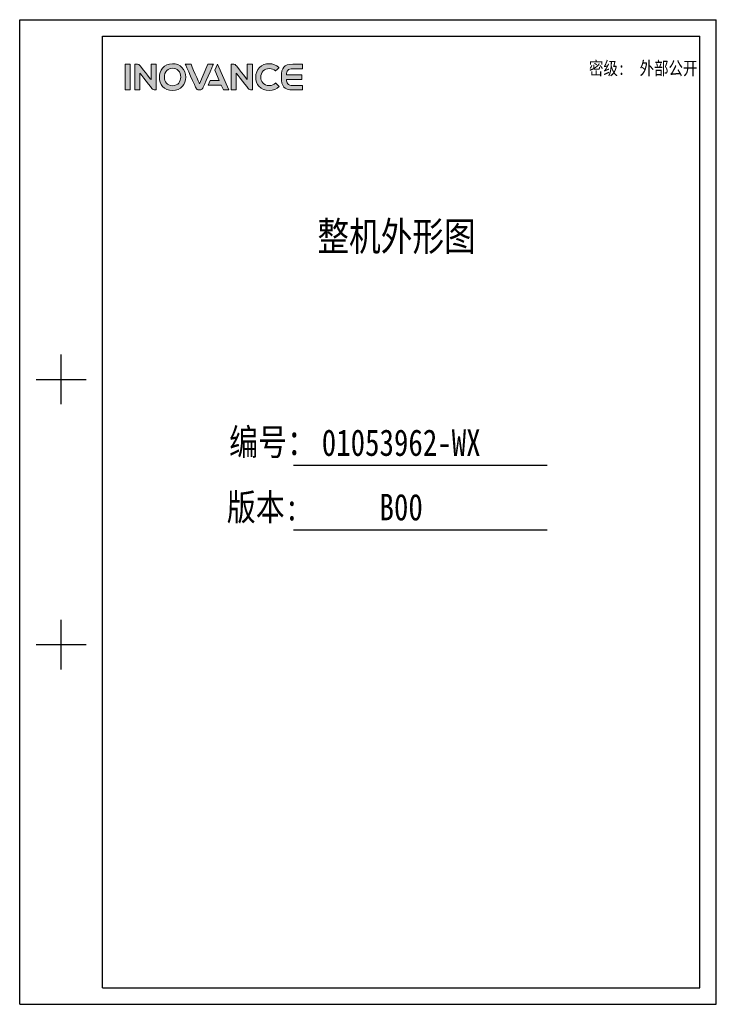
# Model space of a CAD drawing. Header units: millimetres. Extents: x -2013 to 423, y -990 to -169.
# Tile 1 of 50: x -2013 to -1433, y -990 to -169. Entities that reach past the tile are written whole.
import ezdxf
from ezdxf.enums import TextEntityAlignment as Align

# ---------------------------------------------------------------- set-up
doc = ezdxf.new("R2010")
doc.units = ezdxf.units.MM
doc.header["$LTSCALE"] = 30.734
doc.layers.get('0').update_dxf_attribs({"linetype": 'CONTINUOUS'})
doc.layers.add('Drawing', color=7, linetype='CONTINUOUS')
doc.layers.add('logo-蓝色', color=142, linetype='CONTINUOUS')
doc.styles.add('仿宋体', font='STFANGSO.TTF', dxfattribs={"width": 0.8})

# ---------------------------------------------------------------- blocks, each defined once
blk = doc.blocks.new('1')
at = {"layer": 'logo-蓝色'}
h = blk.add_hatch(color=256, dxfattribs=at)
h.dxf.hatch_style = 1
edge = h.paths.add_edge_path()
edge.add_spline(control_points=[(4238.3, 1447.6), (4238.3, 1447.6), (4245.7, 1447.6), (4245.7, 1447.6), (4245.7, 1447.6), (4245.7, 1447.6), (4245.7, 1484.7), (4245.7, 1484.7), (4245.7, 1484.7), (4245.7, 1484.7), (4238.3, 1484.7), (4238.3, 1484.7), (4238.3, 1484.7), (4238.3, 1484.7), (4238.3, 1447.6), (4238.3, 1447.6)], knot_values=[0, 0, 0, 0, 0.25, 0.25, 0.25, 0.25, 0.5, 0.5, 0.5, 0.5, 0.75, 0.75, 0.75, 0.75, 1, 1, 1, 1], degree=3, periodic=1)
h = blk.add_hatch(color=256, dxfattribs=at)
h.dxf.hatch_style = 1
edge = h.paths.add_edge_path()
edge.add_spline(control_points=[(4275.8, 1484.8), (4275.8, 1484.8), (4275.8, 1462.4), (4275.8, 1462.4), (4275.8, 1462.4), (4275.8, 1462.4), (4259.4, 1483.1), (4259.4, 1483.1), (4259.4, 1483.1), (4258.7, 1484.1), (4257.5, 1484.7), (4256.2, 1484.7), (4256.2, 1484.7), (4256.2, 1484.7), (4252.2, 1484.7), (4252.2, 1484.7), (4252.2, 1484.7), (4252.2, 1484.7), (4252.2, 1447.6), (4252.2, 1447.6), (4252.2, 1447.6), (4252.2, 1447.6), (4259.6, 1447.6), (4259.6, 1447.6), (4259.6, 1447.6), (4259.6, 1447.6), (4259.6, 1471.8), (4259.6, 1471.8), (4259.6, 1471.8), (4259.6, 1471.8), (4278, 1448.7), (4278, 1448.7), (4278, 1448.7), (4278.5, 1448), (4279.3, 1447.6), (4280.3, 1447.6), (4280.3, 1447.6), (4280.3, 1447.6), (4283.2, 1447.6), (4283.2, 1447.6), (4283.2, 1447.6), (4283.2, 1447.6), (4283.2, 1484.8), (4283.2, 1484.8), (4283.2, 1484.8), (4283.2, 1484.8), (4275.8, 1484.8), (4275.8, 1484.8)], knot_values=[0, 0, 0, 0, 0.083333, 0.083333, 0.083333, 0.083333, 0.166667, 0.166667, 0.166667, 0.166667, 0.25, 0.25, 0.25, 0.25, 0.333333, 0.333333, 0.333333, 0.333333, 0.416667, 0.416667, 0.416667, 0.416667, 0.5, 0.5, 0.5, 0.5, 0.583333, 0.583333, 0.583333, 0.583333, 0.666667, 0.666667, 0.666667, 0.666667, 0.75, 0.75, 0.75, 0.75, 0.833333, 0.833333, 0.833333, 0.833333, 0.916667, 0.916667, 0.916667, 0.916667, 1, 1, 1, 1], degree=3, periodic=1)
h = blk.add_hatch(color=256, dxfattribs=at)
h.dxf.hatch_style = 1
edge = h.paths.add_edge_path(flags=16)
edge.add_spline(control_points=[(4298.7, 1475.5), (4300.8, 1477.7), (4303.6, 1478.8), (4307, 1478.8), (4307, 1478.8), (4310.4, 1478.8), (4313.2, 1477.7), (4315.3, 1475.6), (4315.3, 1475.6), (4317.6, 1473.2), (4318.8, 1469.7), (4318.8, 1465.9), (4318.8, 1465.9), (4318.7, 1460), (4315.5, 1453.6), (4307, 1453.6), (4307, 1453.6), (4298.6, 1453.6), (4295.4, 1459.9), (4295.2, 1465.8), (4295.2, 1465.8), (4295.1, 1469.6), (4296.4, 1473.2), (4298.7, 1475.5)], knot_values=[0, 0, 0, 0, 0.166667, 0.166667, 0.166667, 0.166667, 0.333333, 0.333333, 0.333333, 0.333333, 0.5, 0.5, 0.5, 0.5, 0.666667, 0.666667, 0.666667, 0.666667, 0.833333, 0.833333, 0.833333, 0.833333, 1, 1, 1, 1], degree=3, periodic=0)
edge = h.paths.add_edge_path()
edge.add_spline(control_points=[(4307, 1485.5), (4293.9, 1485.5), (4287.9, 1475.4), (4287.9, 1465.9), (4287.9, 1465.9), (4287.9, 1460.8), (4289.6, 1456.1), (4292.6, 1452.7), (4292.6, 1452.7), (4296, 1448.9), (4301, 1446.8), (4307, 1446.8), (4307, 1446.8), (4313, 1446.8), (4318, 1448.9), (4321.4, 1452.8), (4321.4, 1452.8), (4324.3, 1456.2), (4326, 1460.9), (4326.1, 1466), (4326.1, 1466), (4326.1, 1471.5), (4324.1, 1476.7), (4320.6, 1480.2), (4320.6, 1480.2), (4317.2, 1483.7), (4312.5, 1485.5), (4307, 1485.5)], knot_values=[0, 0, 0, 0, 0.142857, 0.142857, 0.142857, 0.142857, 0.285714, 0.285714, 0.285714, 0.285714, 0.428571, 0.428571, 0.428571, 0.428571, 0.571429, 0.571429, 0.571429, 0.571429, 0.714286, 0.714286, 0.714286, 0.714286, 0.857143, 0.857143, 0.857143, 0.857143, 1, 1, 1, 1], degree=3, periodic=0)
h = blk.add_hatch(color=256, dxfattribs=at)
h.dxf.hatch_style = 1
edge = h.paths.add_edge_path()
edge.add_spline(control_points=[(4358, 1484.7), (4358, 1484.7), (4345.8, 1456.4), (4345.8, 1456.4), (4345.8, 1456.4), (4345.8, 1456.4), (4333.7, 1484.7), (4333.7, 1484.7), (4333.7, 1484.7), (4333.7, 1484.7), (4325.4, 1484.7), (4325.4, 1484.7), (4325.4, 1484.7), (4325.4, 1484.7), (4341, 1450), (4341, 1450), (4341, 1450), (4341.6, 1448.6), (4343, 1447.6), (4344.7, 1447.6), (4344.7, 1447.6), (4344.7, 1447.6), (4344.7, 1447.6), (4344.7, 1447.6), (4344.7, 1447.6), (4344.7, 1447.6), (4346.9, 1447.6), (4346.9, 1447.6), (4346.9, 1447.6), (4346.9, 1447.6), (4347, 1447.6), (4347, 1447.6), (4347, 1447.6), (4348.6, 1447.6), (4350, 1448.6), (4350.6, 1450), (4350.6, 1450), (4350.6, 1450), (4366.2, 1484.7), (4366.2, 1484.7), (4366.2, 1484.7), (4366.2, 1484.7), (4358, 1484.7), (4358, 1484.7)], knot_values=[0, 0, 0, 0, 0.090909, 0.090909, 0.090909, 0.090909, 0.181818, 0.181818, 0.181818, 0.181818, 0.272727, 0.272727, 0.272727, 0.272727, 0.363636, 0.363636, 0.363636, 0.363636, 0.454545, 0.454545, 0.454545, 0.454545, 0.545455, 0.545455, 0.545455, 0.545455, 0.636364, 0.636364, 0.636364, 0.636364, 0.727273, 0.727273, 0.727273, 0.727273, 0.818182, 0.818182, 0.818182, 0.818182, 0.909091, 0.909091, 0.909091, 0.909091, 1, 1, 1, 1], degree=3, periodic=1)
h = blk.add_hatch(color=256, dxfattribs=at)
h.dxf.hatch_style = 1
edge = h.paths.add_edge_path()
edge.add_spline(control_points=[(4371.9, 1484.7), (4371.9, 1484.7), (4368.1, 1476.1), (4368.1, 1476.1), (4368.1, 1476.1), (4368.1, 1476.1), (4374.5, 1461.4), (4374.5, 1461.4), (4374.5, 1461.4), (4374.5, 1461.4), (4361.5, 1461.4), (4361.5, 1461.4), (4361.5, 1461.4), (4361.5, 1461.4), (4358.4, 1454.5), (4358.4, 1454.5), (4358.4, 1454.5), (4358.4, 1454.5), (4377.4, 1454.5), (4377.4, 1454.5), (4377.4, 1454.5), (4377.4, 1454.5), (4380.5, 1447.6), (4380.5, 1447.6), (4380.5, 1447.6), (4380.5, 1447.6), (4388.6, 1447.6), (4388.6, 1447.6), (4388.6, 1447.6), (4388.6, 1447.6), (4371.9, 1484.7), (4371.9, 1484.7)], knot_values=[0, 0, 0, 0, 0.125, 0.125, 0.125, 0.125, 0.25, 0.25, 0.25, 0.25, 0.375, 0.375, 0.375, 0.375, 0.5, 0.5, 0.5, 0.5, 0.625, 0.625, 0.625, 0.625, 0.75, 0.75, 0.75, 0.75, 0.875, 0.875, 0.875, 0.875, 1, 1, 1, 1], degree=3, periodic=1)
h = blk.add_hatch(color=256, dxfattribs=at)
h.dxf.hatch_style = 1
edge = h.paths.add_edge_path()
edge.add_spline(control_points=[(4415.2, 1484.8), (4415.2, 1484.8), (4415.2, 1462.4), (4415.2, 1462.4), (4415.2, 1462.4), (4415.2, 1462.4), (4398.8, 1483.1), (4398.8, 1483.1), (4398.8, 1483.1), (4398.1, 1484.1), (4397, 1484.7), (4395.7, 1484.7), (4395.7, 1484.7), (4395.7, 1484.7), (4391.7, 1484.7), (4391.7, 1484.7), (4391.7, 1484.7), (4391.7, 1484.7), (4391.7, 1447.6), (4391.7, 1447.6), (4391.7, 1447.6), (4391.7, 1447.6), (4399, 1447.6), (4399, 1447.6), (4399, 1447.6), (4399, 1447.6), (4399, 1471.8), (4399, 1471.8), (4399, 1471.8), (4399, 1471.8), (4417.4, 1448.7), (4417.4, 1448.7), (4417.4, 1448.7), (4418, 1448), (4418.8, 1447.6), (4419.7, 1447.6), (4419.7, 1447.6), (4419.7, 1447.6), (4422.6, 1447.6), (4422.6, 1447.6), (4422.6, 1447.6), (4422.6, 1447.6), (4422.6, 1484.8), (4422.6, 1484.8), (4422.6, 1484.8), (4422.6, 1484.8), (4415.2, 1484.8), (4415.2, 1484.8)], knot_values=[0, 0, 0, 0, 0.083333, 0.083333, 0.083333, 0.083333, 0.166667, 0.166667, 0.166667, 0.166667, 0.25, 0.25, 0.25, 0.25, 0.333333, 0.333333, 0.333333, 0.333333, 0.416667, 0.416667, 0.416667, 0.416667, 0.5, 0.5, 0.5, 0.5, 0.583333, 0.583333, 0.583333, 0.583333, 0.666667, 0.666667, 0.666667, 0.666667, 0.75, 0.75, 0.75, 0.75, 0.833333, 0.833333, 0.833333, 0.833333, 0.916667, 0.916667, 0.916667, 0.916667, 1, 1, 1, 1], degree=3, periodic=1)
h = blk.add_hatch(color=256, dxfattribs=at)
h.dxf.hatch_style = 1
edge = h.paths.add_edge_path()
edge.add_spline(control_points=[(4456.1, 1457.4), (4453.9, 1455.2), (4450.4, 1453.8), (4447.1, 1453.8), (4447.1, 1453.8), (4438, 1453.8), (4434.7, 1460.1), (4434.7, 1466), (4434.7, 1466), (4434.7, 1469.5), (4435.9, 1472.8), (4438.2, 1475.1), (4438.2, 1475.1), (4440.4, 1477.3), (4443.4, 1478.4), (4447.1, 1478.4), (4447.1, 1478.4), (4450.5, 1478.4), (4453.5, 1477.2), (4455.8, 1475), (4455.8, 1475), (4455.8, 1475), (4455.9, 1474.9), (4455.9, 1474.9), (4455.9, 1474.9), (4455.9, 1474.9), (4460.9, 1479.7), (4460.9, 1479.7), (4460.9, 1479.7), (4460.9, 1479.7), (4460.7, 1479.8), (4460.7, 1479.8), (4460.7, 1479.8), (4456.9, 1483.5), (4452.2, 1485.5), (4447.1, 1485.5), (4447.1, 1485.5), (4441.3, 1485.5), (4436.4, 1483.6), (4432.9, 1480.1), (4432.9, 1480.1), (4429.4, 1476.6), (4427.4, 1471.4), (4427.4, 1465.9), (4427.4, 1465.9), (4427.5, 1460.8), (4429.1, 1456.1), (4432.1, 1452.8), (4432.1, 1452.8), (4435.6, 1448.9), (4440.8, 1446.8), (4447.1, 1446.8), (4447.1, 1446.8), (4452.6, 1446.8), (4457.5, 1448.7), (4461.2, 1452.3), (4461.2, 1452.3), (4461.2, 1452.3), (4461.3, 1452.5), (4461.3, 1452.5), (4461.3, 1452.5), (4461.3, 1452.5), (4456.3, 1457.6), (4456.3, 1457.6), (4456.3, 1457.6), (4456.3, 1457.6), (4456.1, 1457.4), (4456.1, 1457.4)], knot_values=[0, 0, 0, 0, 0.058824, 0.058824, 0.058824, 0.058824, 0.117647, 0.117647, 0.117647, 0.117647, 0.176471, 0.176471, 0.176471, 0.176471, 0.235294, 0.235294, 0.235294, 0.235294, 0.294118, 0.294118, 0.294118, 0.294118, 0.352941, 0.352941, 0.352941, 0.352941, 0.411765, 0.411765, 0.411765, 0.411765, 0.470588, 0.470588, 0.470588, 0.470588, 0.529412, 0.529412, 0.529412, 0.529412, 0.588235, 0.588235, 0.588235, 0.588235, 0.647059, 0.647059, 0.647059, 0.647059, 0.705882, 0.705882, 0.705882, 0.705882, 0.764706, 0.764706, 0.764706, 0.764706, 0.823529, 0.823529, 0.823529, 0.823529, 0.882353, 0.882353, 0.882353, 0.882353, 0.941176, 0.941176, 0.941176, 0.941176, 1, 1, 1, 1], degree=3, periodic=0)
h = blk.add_hatch(color=256, dxfattribs=at)
h.dxf.hatch_style = 1
edge = h.paths.add_edge_path()
edge.add_spline(control_points=[(4481.2, 1478.2), (4481.2, 1478.2), (4495.1, 1478.2), (4495.1, 1478.2), (4495.1, 1478.2), (4495.1, 1478.2), (4495.1, 1484.7), (4495.1, 1484.7), (4495.1, 1484.7), (4495.1, 1484.7), (4481.1, 1484.7), (4481.1, 1484.7), (4481.1, 1484.7), (4468.1, 1484.7), (4464.6, 1479.8), (4464.6, 1466.6), (4464.6, 1466.6), (4464.6, 1466.6), (4464.6, 1466.2), (4464.6, 1466.2), (4464.6, 1466.2), (4464.6, 1466.2), (4464.6, 1466.2), (4464.6, 1466.2), (4464.6, 1466.2), (4464.6, 1466.2), (4464.6, 1466.1), (4464.6, 1466.1), (4464.6, 1466.1), (4464.6, 1466.1), (4464.6, 1466.1), (4464.6, 1466.1), (4464.6, 1466.1), (4464.6, 1466.1), (4464.6, 1465.7), (4464.6, 1465.7), (4464.6, 1465.7), (4464.6, 1452.5), (4468.1, 1447.6), (4481.1, 1447.6), (4481.1, 1447.6), (4481.1, 1447.6), (4495.1, 1447.6), (4495.1, 1447.6), (4495.1, 1447.6), (4495.1, 1447.6), (4495.1, 1454), (4495.1, 1454), (4495.1, 1454), (4495.1, 1454), (4481.2, 1454), (4481.2, 1454), (4481.2, 1454), (4477.8, 1454), (4475.2, 1454.7), (4473.7, 1456.5), (4473.7, 1456.5), (4472.4, 1457.9), (4471.8, 1460.1), (4471.7, 1462.7), (4471.7, 1462.7), (4471.7, 1462.7), (4493.9, 1462.7), (4493.9, 1462.7), (4493.9, 1462.7), (4493.9, 1462.7), (4493.9, 1466.2), (4493.9, 1466.2), (4493.9, 1466.2), (4493.9, 1466.2), (4493.9, 1469.6), (4493.9, 1469.6), (4493.9, 1469.6), (4493.9, 1469.6), (4471.7, 1469.6), (4471.7, 1469.6), (4471.7, 1469.6), (4471.8, 1472.2), (4472.4, 1474.4), (4473.7, 1475.8), (4473.7, 1475.8), (4475.2, 1477.6), (4477.8, 1478.2), (4481.2, 1478.2)], knot_values=[0, 0, 0, 0, 0.047619, 0.047619, 0.047619, 0.047619, 0.095238, 0.095238, 0.095238, 0.095238, 0.142857, 0.142857, 0.142857, 0.142857, 0.190476, 0.190476, 0.190476, 0.190476, 0.238095, 0.238095, 0.238095, 0.238095, 0.285714, 0.285714, 0.285714, 0.285714, 0.333333, 0.333333, 0.333333, 0.333333, 0.380952, 0.380952, 0.380952, 0.380952, 0.428571, 0.428571, 0.428571, 0.428571, 0.47619, 0.47619, 0.47619, 0.47619, 0.52381, 0.52381, 0.52381, 0.52381, 0.571429, 0.571429, 0.571429, 0.571429, 0.619048, 0.619048, 0.619048, 0.619048, 0.666667, 0.666667, 0.666667, 0.666667, 0.714286, 0.714286, 0.714286, 0.714286, 0.761905, 0.761905, 0.761905, 0.761905, 0.809524, 0.809524, 0.809524, 0.809524, 0.857143, 0.857143, 0.857143, 0.857143, 0.904762, 0.904762, 0.904762, 0.904762, 0.952381, 0.952381, 0.952381, 0.952381, 1, 1, 1, 1], degree=3, periodic=0)
at = {"linetype": 'Continuous'}
for p, q in [((4085.7, 1549.2), (5094, 1549.2)), ((4085.7, 123.2), (4085.7, 1549.2)), ((5094, 123.2), (5094, 1549.2)), ((4205.8, 1525.2), (5070, 1525.2)), ((4205.8, 147.2), (4205.8, 1525.2)), ((5070, 147.2), (5070, 1525.2)), ((4145.8, 992.3), (4145.8, 1064.3)), ((4109.7, 1028.3), (4181.8, 1028.3)), ((4481.9, 903.9), (4849.2, 903.9)), ((4482.1, 810.5), (4849.2, 810.5)), ((4145.8, 608.2), (4145.8, 680.2)), ((4109.7, 644.2), (4181.8, 644.2)), ((4205.8, 147.2), (5070, 147.2)), ((4085.7, 123.2), (5094, 123.2))]:
    blk.add_line(p, q, dxfattribs=at)
at = {"layer": 'logo-蓝色', "lineweight": 9}
for points, knots in [([(4245.7, 1484.7), (4245.7, 1484.7), (4245.7, 1484.7), (4238.3, 1484.7), (4238.3, 1484.7)], [0.5, 0.5, 0.5, 0.5, 0.5, 0.75, 0.75, 0.75, 0.75]), ([(4238.3, 1484.7), (4238.3, 1484.7), (4238.3, 1484.7), (4238.3, 1447.6), (4238.3, 1447.6)], [0.75, 0.75, 0.75, 0.75, 0.75, 1, 1, 1, 1]), ([(4245.7, 1447.6), (4245.7, 1447.6), (4245.7, 1447.6), (4245.7, 1484.7), (4245.7, 1484.7)], [0.25, 0.25, 0.25, 0.25, 0.25, 0.5, 0.5, 0.5, 0.5]), ([(4256.2, 1484.7), (4256.2, 1484.7), (4256.2, 1484.7), (4252.2, 1484.7), (4252.2, 1484.7)], [0.25, 0.25, 0.25, 0.25, 0.25000001, 0.33333333, 0.33333333, 0.33333333, 0.33333333]), ([(4252.2, 1484.7), (4252.2, 1484.7), (4252.2, 1484.7), (4252.2, 1447.6), (4252.2, 1447.6)], [0.33333333, 0.33333333, 0.33333333, 0.33333333, 0.33333334, 0.41666667, 0.41666667, 0.41666667, 0.41666667]), ([(4259.4, 1483.1), (4259.4, 1483.1), (4258.7, 1484.1), (4257.5, 1484.7), (4256.2, 1484.7)], [0.16666667, 0.16666667, 0.16666667, 0.16666667, 0.16666668, 0.25, 0.25, 0.25, 0.25]), ([(4275.8, 1462.4), (4275.8, 1462.4), (4275.8, 1462.4), (4259.4, 1483.1), (4259.4, 1483.1)], [0.08333333, 0.08333333, 0.08333333, 0.08333333, 0.08333334, 0.16666667, 0.16666667, 0.16666667, 0.16666667]), ([(4283.2, 1484.8), (4283.2, 1484.8), (4283.2, 1484.8), (4275.8, 1484.8), (4275.8, 1484.8)], [0.91666667, 0.91666667, 0.91666667, 0.91666667, 0.91666668, 1, 1, 1, 1]), ([(4283.2, 1447.6), (4283.2, 1447.6), (4283.2, 1447.6), (4283.2, 1484.8), (4283.2, 1484.8)], [0.83333333, 0.83333333, 0.83333333, 0.83333333, 0.83333334, 0.91666667, 0.91666667, 0.91666667, 0.91666667]), ([(4320.6, 1480.2), (4320.6, 1480.2), (4317.2, 1483.7), (4312.5, 1485.5), (4307, 1485.5)], [0.8571429, 0.8571429, 0.8571429, 0.8571429, 0.8571429, 1, 1, 1, 1]), ([(4333.7, 1484.7), (4333.7, 1484.7), (4333.7, 1484.7), (4325.4, 1484.7), (4325.4, 1484.7)], [0.18181818, 0.18181818, 0.18181818, 0.18181818, 0.18181819, 0.27272727, 0.27272727, 0.27272727, 0.27272727]), ([(4325.4, 1484.7), (4325.4, 1484.7), (4325.4, 1484.7), (4341, 1450), (4341, 1450)], [0.27272727, 0.27272727, 0.27272727, 0.27272727, 0.27272728, 0.36363636, 0.36363636, 0.36363636, 0.36363636]), ([(4345.8, 1456.4), (4345.8, 1456.4), (4345.8, 1456.4), (4333.7, 1484.7), (4333.7, 1484.7)], [0.09090909, 0.09090909, 0.09090909, 0.09090909, 0.0909091, 0.18181818, 0.18181818, 0.18181818, 0.18181818]), ([(4350.6, 1450), (4350.6, 1450), (4350.6, 1450), (4366.2, 1484.7), (4366.2, 1484.7)], [0.81818182, 0.81818182, 0.81818182, 0.81818182, 0.81818183, 0.90909091, 0.90909091, 0.90909091, 0.90909091]), ([(4366.2, 1484.7), (4366.2, 1484.7), (4366.2, 1484.7), (4358, 1484.7), (4358, 1484.7)], [0.90909091, 0.90909091, 0.90909091, 0.90909091, 0.90909092, 1, 1, 1, 1]), ([(4388.6, 1447.6), (4388.6, 1447.6), (4388.6, 1447.6), (4371.9, 1484.7), (4371.9, 1484.7)], [0.875, 0.875, 0.875, 0.875, 0.875, 1, 1, 1, 1]), ([(4395.7, 1484.7), (4395.7, 1484.7), (4395.7, 1484.7), (4391.7, 1484.7), (4391.7, 1484.7)], [0.25, 0.25, 0.25, 0.25, 0.25000001, 0.33333333, 0.33333333, 0.33333333, 0.33333333]), ([(4391.7, 1484.7), (4391.7, 1484.7), (4391.7, 1484.7), (4391.7, 1447.6), (4391.7, 1447.6)], [0.33333333, 0.33333333, 0.33333333, 0.33333333, 0.33333334, 0.41666667, 0.41666667, 0.41666667, 0.41666667]), ([(4398.8, 1483.1), (4398.8, 1483.1), (4398.1, 1484.1), (4397, 1484.7), (4395.7, 1484.7)], [0.16666667, 0.16666667, 0.16666667, 0.16666667, 0.16666668, 0.25, 0.25, 0.25, 0.25]), ([(4415.2, 1462.4), (4415.2, 1462.4), (4415.2, 1462.4), (4398.8, 1483.1), (4398.8, 1483.1)], [0.08333333, 0.08333333, 0.08333333, 0.08333333, 0.08333334, 0.16666667, 0.16666667, 0.16666667, 0.16666667]), ([(4422.6, 1484.8), (4422.6, 1484.8), (4422.6, 1484.8), (4415.2, 1484.8), (4415.2, 1484.8)], [0.91666667, 0.91666667, 0.91666667, 0.91666667, 0.91666668, 1, 1, 1, 1]), ([(4422.6, 1447.6), (4422.6, 1447.6), (4422.6, 1447.6), (4422.6, 1484.8), (4422.6, 1484.8)], [0.83333333, 0.83333333, 0.83333333, 0.83333333, 0.83333334, 0.91666667, 0.91666667, 0.91666667, 0.91666667]), ([(4460.7, 1479.8), (4460.7, 1479.8), (4456.9, 1483.5), (4452.2, 1485.5), (4447.1, 1485.5), (4447.1, 1485.5), (4441.3, 1485.5), (4436.4, 1483.6), (4432.9, 1480.1)], [0.4705882, 0.4705882, 0.4705882, 0.4705882, 0.4705882, 0.5294118, 0.5294118, 0.5294118, 0.5294118, 0.5882353, 0.5882353, 0.5882353, 0.5882353]), ([(4481.1, 1484.7), (4481.1, 1484.7), (4468.1, 1484.7), (4464.6, 1479.8), (4464.6, 1466.6)], [0.14285714, 0.14285714, 0.14285714, 0.14285714, 0.14285715, 0.19047619, 0.19047619, 0.19047619, 0.19047619]), ([(4495.1, 1484.7), (4495.1, 1484.7), (4495.1, 1484.7), (4481.1, 1484.7), (4481.1, 1484.7)], [0.0952381, 0.0952381, 0.0952381, 0.0952381, 0.09523811, 0.14285714, 0.14285714, 0.14285714, 0.14285714]), ([(4495.1, 1478.2), (4495.1, 1478.2), (4495.1, 1478.2), (4495.1, 1484.7), (4495.1, 1484.7)], [0.04761905, 0.04761905, 0.04761905, 0.04761905, 0.04761906, 0.0952381, 0.0952381, 0.0952381, 0.0952381]), ([(4259.6, 1447.6), (4259.6, 1447.6), (4259.6, 1447.6), (4259.6, 1471.8), (4259.6, 1471.8)], [0.5, 0.5, 0.5, 0.5, 0.50000001, 0.58333333, 0.58333333, 0.58333333, 0.58333333]), ([(4259.6, 1471.8), (4259.6, 1471.8), (4259.6, 1471.8), (4278, 1448.7), (4278, 1448.7)], [0.58333333, 0.58333333, 0.58333333, 0.58333333, 0.58333334, 0.66666667, 0.66666667, 0.66666667, 0.66666667]), ([(4295.2, 1465.8), (4295.2, 1465.8), (4295.1, 1469.6), (4296.4, 1473.2), (4298.7, 1475.5)], [0.8333333, 0.8333333, 0.8333333, 0.8333333, 0.8333333, 1, 1, 1, 1]), ([(4307, 1478.8), (4307, 1478.8), (4310.4, 1478.8), (4313.2, 1477.7), (4315.3, 1475.6)], [0.1666667, 0.1666667, 0.1666667, 0.1666667, 0.1666667, 0.3333333, 0.3333333, 0.3333333, 0.3333333]), ([(4315.3, 1475.6), (4315.3, 1475.6), (4317.6, 1473.2), (4318.8, 1469.7), (4318.8, 1465.9)], [0.3333333, 0.3333333, 0.3333333, 0.3333333, 0.3333333, 0.5, 0.5, 0.5, 0.5]), ([(4326.1, 1466), (4326.1, 1466), (4326.1, 1471.5), (4324.1, 1476.7), (4320.6, 1480.2)], [0.7142857, 0.7142857, 0.7142857, 0.7142857, 0.7142857, 0.8571429, 0.8571429, 0.8571429, 0.8571429]), ([(4368.1, 1476.1), (4368.1, 1476.1), (4368.1, 1476.1), (4374.5, 1461.4), (4374.5, 1461.4)], [0.125, 0.125, 0.125, 0.125, 0.125, 0.25, 0.25, 0.25, 0.25]), ([(4399, 1447.6), (4399, 1447.6), (4399, 1447.6), (4399, 1471.8), (4399, 1471.8)], [0.5, 0.5, 0.5, 0.5, 0.50000001, 0.58333333, 0.58333333, 0.58333333, 0.58333333]), ([(4399, 1471.8), (4399, 1471.8), (4399, 1471.8), (4417.4, 1448.7), (4417.4, 1448.7)], [0.58333333, 0.58333333, 0.58333333, 0.58333333, 0.58333334, 0.66666667, 0.66666667, 0.66666667, 0.66666667]), ([(4432.9, 1480.1), (4432.9, 1480.1), (4429.4, 1476.6), (4427.4, 1471.4), (4427.4, 1465.9)], [0.58823529, 0.58823529, 0.58823529, 0.58823529, 0.5882353, 0.64705882, 0.64705882, 0.64705882, 0.64705882]), ([(4434.7, 1466), (4434.7, 1466), (4434.7, 1469.5), (4435.9, 1472.8), (4438.2, 1475.1)], [0.11764706, 0.11764706, 0.11764706, 0.11764706, 0.11764707, 0.17647059, 0.17647059, 0.17647059, 0.17647059]), ([(4438.2, 1475.1), (4438.2, 1475.1), (4440.4, 1477.3), (4443.4, 1478.4), (4447.1, 1478.4)], [0.17647059, 0.17647059, 0.17647059, 0.17647059, 0.1764706, 0.23529412, 0.23529412, 0.23529412, 0.23529412]), ([(4447.1, 1478.4), (4447.1, 1478.4), (4450.5, 1478.4), (4453.5, 1477.2), (4455.8, 1475)], [0.23529412, 0.23529412, 0.23529412, 0.23529412, 0.23529413, 0.29411765, 0.29411765, 0.29411765, 0.29411765]), ([(4455.8, 1475), (4455.8, 1475), (4455.8, 1475), (4455.9, 1474.9), (4455.9, 1474.9)], [0.29411765, 0.29411765, 0.29411765, 0.29411765, 0.29411766, 0.35294118, 0.35294118, 0.35294118, 0.35294118]), ([(4455.9, 1474.9), (4455.9, 1474.9), (4455.9, 1474.9), (4460.9, 1479.7), (4460.9, 1479.7)], [0.35294118, 0.35294118, 0.35294118, 0.35294118, 0.35294119, 0.41176471, 0.41176471, 0.41176471, 0.41176471]), ([(4460.9, 1479.7), (4460.9, 1479.7), (4460.9, 1479.7), (4460.7, 1479.8), (4460.7, 1479.8)], [0.41176471, 0.41176471, 0.41176471, 0.41176471, 0.41176472, 0.47058824, 0.47058824, 0.47058824, 0.47058824]), ([(4471.7, 1469.6), (4471.7, 1469.6), (4471.8, 1472.2), (4472.4, 1474.4), (4473.7, 1475.8)], [0.9047619, 0.9047619, 0.9047619, 0.9047619, 0.90476191, 0.95238095, 0.95238095, 0.95238095, 0.95238095]), ([(4493.9, 1469.6), (4493.9, 1469.6), (4493.9, 1469.6), (4471.7, 1469.6), (4471.7, 1469.6)], [0.85714286, 0.85714286, 0.85714286, 0.85714286, 0.85714287, 0.9047619, 0.9047619, 0.9047619, 0.9047619]), ([(4473.7, 1475.8), (4473.7, 1475.8), (4475.2, 1477.6), (4477.8, 1478.2), (4481.2, 1478.2)], [0.95238095, 0.95238095, 0.95238095, 0.95238095, 0.95238096, 1, 1, 1, 1]), ([(4493.9, 1466.2), (4493.9, 1466.2), (4493.9, 1466.2), (4493.9, 1469.6), (4493.9, 1469.6)], [0.80952381, 0.80952381, 0.80952381, 0.80952381, 0.80952382, 0.85714286, 0.85714286, 0.85714286, 0.85714286]), ([(4287.9, 1465.9), (4287.9, 1465.9), (4287.9, 1460.8), (4289.6, 1456.1), (4292.6, 1452.7)], [0.1428571, 0.1428571, 0.1428571, 0.1428571, 0.1428572, 0.2857143, 0.2857143, 0.2857143, 0.2857143]), ([(4318.8, 1465.9), (4318.8, 1465.9), (4318.7, 1460), (4315.5, 1453.6), (4307, 1453.6), (4307, 1453.6), (4298.6, 1453.6), (4295.4, 1459.9), (4295.2, 1465.8)], [0.5, 0.5, 0.5, 0.5, 0.5, 0.6666667, 0.6666667, 0.6666667, 0.6666667, 0.8333333, 0.8333333, 0.8333333, 0.8333333]), ([(4321.4, 1452.8), (4321.4, 1452.8), (4324.3, 1456.2), (4326, 1460.9), (4326.1, 1466)], [0.5714286, 0.5714286, 0.5714286, 0.5714286, 0.5714286, 0.7142857, 0.7142857, 0.7142857, 0.7142857]), ([(4361.5, 1461.4), (4361.5, 1461.4), (4361.5, 1461.4), (4358.4, 1454.5), (4358.4, 1454.5)], [0.375, 0.375, 0.375, 0.375, 0.375, 0.5, 0.5, 0.5, 0.5]), ([(4374.5, 1461.4), (4374.5, 1461.4), (4374.5, 1461.4), (4361.5, 1461.4), (4361.5, 1461.4)], [0.25, 0.25, 0.25, 0.25, 0.25, 0.375, 0.375, 0.375, 0.375]), ([(4427.4, 1465.9), (4427.4, 1465.9), (4427.5, 1460.8), (4429.1, 1456.1), (4432.1, 1452.8)], [0.64705882, 0.64705882, 0.64705882, 0.64705882, 0.64705883, 0.70588235, 0.70588235, 0.70588235, 0.70588235]), ([(4456.1, 1457.4), (4453.9, 1455.2), (4450.4, 1453.8), (4447.1, 1453.8), (4447.1, 1453.8), (4438, 1453.8), (4434.7, 1460.1), (4434.7, 1466)], [0, 0, 0, 0, 0.0588235, 0.0588235, 0.0588235, 0.0588235, 0.1176471, 0.1176471, 0.1176471, 0.1176471]), ([(4456.3, 1457.6), (4456.3, 1457.6), (4456.3, 1457.6), (4456.1, 1457.4), (4456.1, 1457.4)], [0.94117647, 0.94117647, 0.94117647, 0.94117647, 0.94117648, 1, 1, 1, 1]), ([(4461.3, 1452.5), (4461.3, 1452.5), (4461.3, 1452.5), (4456.3, 1457.6), (4456.3, 1457.6)], [0.88235294, 0.88235294, 0.88235294, 0.88235294, 0.88235295, 0.94117647, 0.94117647, 0.94117647, 0.94117647]), ([(4464.6, 1466.6), (4464.6, 1466.6), (4464.6, 1466.6), (4464.6, 1466.2), (4464.6, 1466.2)], [0.19047619, 0.19047619, 0.19047619, 0.19047619, 0.1904762, 0.23809524, 0.23809524, 0.23809524, 0.23809524]), ([(4464.6, 1466.2), (4464.6, 1466.2), (4464.6, 1466.2), (4464.6, 1466.2), (4464.6, 1466.2)], [0.23809524, 0.23809524, 0.23809524, 0.23809524, 0.23809525, 0.28571429, 0.28571429, 0.28571429, 0.28571429]), ([(4464.6, 1466.2), (4464.6, 1466.2), (4464.6, 1466.2), (4464.6, 1466.1), (4464.6, 1466.1)], [0.28571429, 0.28571429, 0.28571429, 0.28571429, 0.2857143, 0.33333333, 0.33333333, 0.33333333, 0.33333333]), ([(4464.6, 1466.1), (4464.6, 1466.1), (4464.6, 1466.1), (4464.6, 1466.1), (4464.6, 1466.1)], [0.33333333, 0.33333333, 0.33333333, 0.33333333, 0.33333334, 0.38095238, 0.38095238, 0.38095238, 0.38095238]), ([(4464.6, 1466.1), (4464.6, 1466.1), (4464.6, 1466.1), (4464.6, 1465.7), (4464.6, 1465.7)], [0.38095238, 0.38095238, 0.38095238, 0.38095238, 0.38095239, 0.42857143, 0.42857143, 0.42857143, 0.42857143]), ([(4464.6, 1465.7), (4464.6, 1465.7), (4464.6, 1452.5), (4468.1, 1447.6), (4481.1, 1447.6)], [0.42857143, 0.42857143, 0.42857143, 0.42857143, 0.42857144, 0.47619048, 0.47619048, 0.47619048, 0.47619048]), ([(4473.7, 1456.5), (4473.7, 1456.5), (4472.4, 1457.9), (4471.8, 1460.1), (4471.7, 1462.7)], [0.66666667, 0.66666667, 0.66666667, 0.66666667, 0.66666668, 0.71428571, 0.71428571, 0.71428571, 0.71428571]), ([(4471.7, 1462.7), (4471.7, 1462.7), (4471.7, 1462.7), (4493.9, 1462.7), (4493.9, 1462.7)], [0.71428571, 0.71428571, 0.71428571, 0.71428571, 0.71428572, 0.76190476, 0.76190476, 0.76190476, 0.76190476]), ([(4495.1, 1454), (4495.1, 1454), (4495.1, 1454), (4481.2, 1454), (4481.2, 1454), (4481.2, 1454), (4477.8, 1454), (4475.2, 1454.7), (4473.7, 1456.5)], [0.57142857, 0.57142857, 0.57142857, 0.57142857, 0.57142858, 0.61904762, 0.61904762, 0.61904762, 0.61904763, 0.66666667, 0.66666667, 0.66666667, 0.66666667]), ([(4493.9, 1462.7), (4493.9, 1462.7), (4493.9, 1462.7), (4493.9, 1466.2), (4493.9, 1466.2)], [0.76190476, 0.76190476, 0.76190476, 0.76190476, 0.76190477, 0.80952381, 0.80952381, 0.80952381, 0.80952381]), ([(4252.2, 1447.6), (4252.2, 1447.6), (4252.2, 1447.6), (4259.6, 1447.6), (4259.6, 1447.6)], [0.41666667, 0.41666667, 0.41666667, 0.41666667, 0.41666668, 0.5, 0.5, 0.5, 0.5]), ([(4278, 1448.7), (4278, 1448.7), (4278.5, 1448), (4279.3, 1447.6), (4280.3, 1447.6)], [0.66666667, 0.66666667, 0.66666667, 0.66666667, 0.66666668, 0.75, 0.75, 0.75, 0.75]), ([(4280.3, 1447.6), (4280.3, 1447.6), (4280.3, 1447.6), (4283.2, 1447.6), (4283.2, 1447.6)], [0.75, 0.75, 0.75, 0.75, 0.75000001, 0.83333333, 0.83333333, 0.83333333, 0.83333333]), ([(4292.6, 1452.7), (4292.6, 1452.7), (4296, 1448.9), (4301, 1446.8), (4307, 1446.8)], [0.2857143, 0.2857143, 0.2857143, 0.2857143, 0.2857143, 0.4285714, 0.4285714, 0.4285714, 0.4285714]), ([(4307, 1446.8), (4307, 1446.8), (4313, 1446.8), (4318, 1448.9), (4321.4, 1452.8)], [0.4285714, 0.4285714, 0.4285714, 0.4285714, 0.4285714, 0.5714286, 0.5714286, 0.5714286, 0.5714286]), ([(4341, 1450), (4341, 1450), (4341.6, 1448.6), (4343, 1447.6), (4344.7, 1447.6)], [0.36363636, 0.36363636, 0.36363636, 0.36363636, 0.36363637, 0.45454545, 0.45454545, 0.45454545, 0.45454545]), ([(4344.7, 1447.6), (4344.7, 1447.6), (4344.7, 1447.6), (4344.7, 1447.6), (4344.7, 1447.6)], [0.45454545, 0.45454545, 0.45454545, 0.45454545, 0.45454546, 0.54545455, 0.54545455, 0.54545455, 0.54545455]), ([(4344.7, 1447.6), (4344.7, 1447.6), (4344.7, 1447.6), (4346.9, 1447.6), (4346.9, 1447.6)], [0.54545455, 0.54545455, 0.54545455, 0.54545455, 0.54545456, 0.63636364, 0.63636364, 0.63636364, 0.63636364]), ([(4346.9, 1447.6), (4346.9, 1447.6), (4346.9, 1447.6), (4347, 1447.6), (4347, 1447.6)], [0.63636364, 0.63636364, 0.63636364, 0.63636364, 0.63636365, 0.72727273, 0.72727273, 0.72727273, 0.72727273]), ([(4347, 1447.6), (4347, 1447.6), (4348.6, 1447.6), (4350, 1448.6), (4350.6, 1450)], [0.72727273, 0.72727273, 0.72727273, 0.72727273, 0.72727274, 0.81818182, 0.81818182, 0.81818182, 0.81818182]), ([(4358.4, 1454.5), (4358.4, 1454.5), (4358.4, 1454.5), (4377.4, 1454.5), (4377.4, 1454.5)], [0.5, 0.5, 0.5, 0.5, 0.5, 0.625, 0.625, 0.625, 0.625]), ([(4377.4, 1454.5), (4377.4, 1454.5), (4377.4, 1454.5), (4380.5, 1447.6), (4380.5, 1447.6)], [0.625, 0.625, 0.625, 0.625, 0.625, 0.75, 0.75, 0.75, 0.75]), ([(4380.5, 1447.6), (4380.5, 1447.6), (4380.5, 1447.6), (4388.6, 1447.6), (4388.6, 1447.6)], [0.75, 0.75, 0.75, 0.75, 0.75, 0.875, 0.875, 0.875, 0.875]), ([(4391.7, 1447.6), (4391.7, 1447.6), (4391.7, 1447.6), (4399, 1447.6), (4399, 1447.6)], [0.41666667, 0.41666667, 0.41666667, 0.41666667, 0.41666668, 0.5, 0.5, 0.5, 0.5]), ([(4417.4, 1448.7), (4417.4, 1448.7), (4418, 1448), (4418.8, 1447.6), (4419.7, 1447.6)], [0.66666667, 0.66666667, 0.66666667, 0.66666667, 0.66666668, 0.75, 0.75, 0.75, 0.75]), ([(4419.7, 1447.6), (4419.7, 1447.6), (4419.7, 1447.6), (4422.6, 1447.6), (4422.6, 1447.6)], [0.75, 0.75, 0.75, 0.75, 0.75000001, 0.83333333, 0.83333333, 0.83333333, 0.83333333]), ([(4432.1, 1452.8), (4432.1, 1452.8), (4435.6, 1448.9), (4440.8, 1446.8), (4447.1, 1446.8), (4447.1, 1446.8), (4452.6, 1446.8), (4457.5, 1448.7), (4461.2, 1452.3)], [0.7058824, 0.7058824, 0.7058824, 0.7058824, 0.7058824, 0.7647059, 0.7647059, 0.7647059, 0.7647059, 0.8235294, 0.8235294, 0.8235294, 0.8235294]), ([(4461.2, 1452.3), (4461.2, 1452.3), (4461.2, 1452.3), (4461.3, 1452.5), (4461.3, 1452.5)], [0.82352941, 0.82352941, 0.82352941, 0.82352941, 0.82352942, 0.88235294, 0.88235294, 0.88235294, 0.88235294]), ([(4481.1, 1447.6), (4481.1, 1447.6), (4481.1, 1447.6), (4495.1, 1447.6), (4495.1, 1447.6)], [0.47619048, 0.47619048, 0.47619048, 0.47619048, 0.47619049, 0.52380952, 0.52380952, 0.52380952, 0.52380952]), ([(4495.1, 1447.6), (4495.1, 1447.6), (4495.1, 1447.6), (4495.1, 1454), (4495.1, 1454)], [0.52380952, 0.52380952, 0.52380952, 0.52380952, 0.52380953, 0.57142857, 0.57142857, 0.57142857, 0.57142857])]:
    blk.add_open_spline(points, degree=3, knots=knots, dxfattribs=at)
for points in [[(4275.8, 1484.8), (4275.8, 1484.8), (4275.8, 1462.4), (4275.8, 1462.4)], [(4307, 1485.5), (4293.9, 1485.5), (4287.9, 1475.4), (4287.9, 1465.9)], [(4358, 1484.7), (4358, 1484.7), (4345.8, 1456.4), (4345.8, 1456.4)], [(4371.9, 1484.7), (4371.9, 1484.7), (4368.1, 1476.1), (4368.1, 1476.1)], [(4415.2, 1484.8), (4415.2, 1484.8), (4415.2, 1462.4), (4415.2, 1462.4)], [(4298.7, 1475.5), (4300.8, 1477.7), (4303.6, 1478.8), (4307, 1478.8)], [(4481.2, 1478.2), (4481.2, 1478.2), (4495.1, 1478.2), (4495.1, 1478.2)], [(4238.3, 1447.6), (4238.3, 1447.6), (4245.7, 1447.6), (4245.7, 1447.6)]]:
    blk.add_open_spline(points, degree=3, dxfattribs=at)
at = {"linetype": 'Continuous', "style": '仿宋体', "width": 0.8}
for s, height, p in [('密级:  外部公开', 19.21, (4909.7, 1469.3)), ('编号：', 38.41, (4388.9, 918.4)), ('版本:', 38.41, (4385.5, 824))]:
    blk.add_text(s, height=height, dxfattribs=at).set_placement(p)
at = {"linetype": 'Continuous', "lineweight": 0, "ltscale": 0.3, "style": '仿宋体', "width": 0.8}
for tag, height, p in [('编号', 38.4, (4637.9, 936.4)), ('版本', 38.4, (4637.9, 843)), ('编号', 14.4, (5574.2, 169.5))]:
    blk.add_attdef(tag, text='', height=height, dxfattribs=at).set_placement(p, align=Align.MIDDLE)
at = {"layer": 'Drawing', "style": '仿宋体', "width": 0.8}
blk.add_text('整机外形图', height=42.01, dxfattribs=at).set_placement((4516.6, 1214.5))

msp = doc.modelspace()

# ---------------------------------------------------------------- block references
ref = msp.add_blockref('1', (-4365.78, -1061.19), dxfattribs=dict(xscale=0.575736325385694, yscale=0.575736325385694, zscale=0.575736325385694))
ref.add_attrib('编号', '01053962-WX', dxfattribs={"linetype": 'Continuous', "lineweight": 0, "ltscale": 0.3, "height": 22.1145, "style": '仿宋体', "width": 0.8}).set_placement((-1695.57, -522.07), align=Align.MIDDLE)
ref.add_attrib('版本', 'B00', dxfattribs={"linetype": 'Continuous', "lineweight": 0, "ltscale": 0.3, "height": 22.114, "style": '仿宋体', "width": 0.8}).set_placement((-1695.57, -575.86), align=Align.MIDDLE)

doc.saveas('drawing.dxf')
